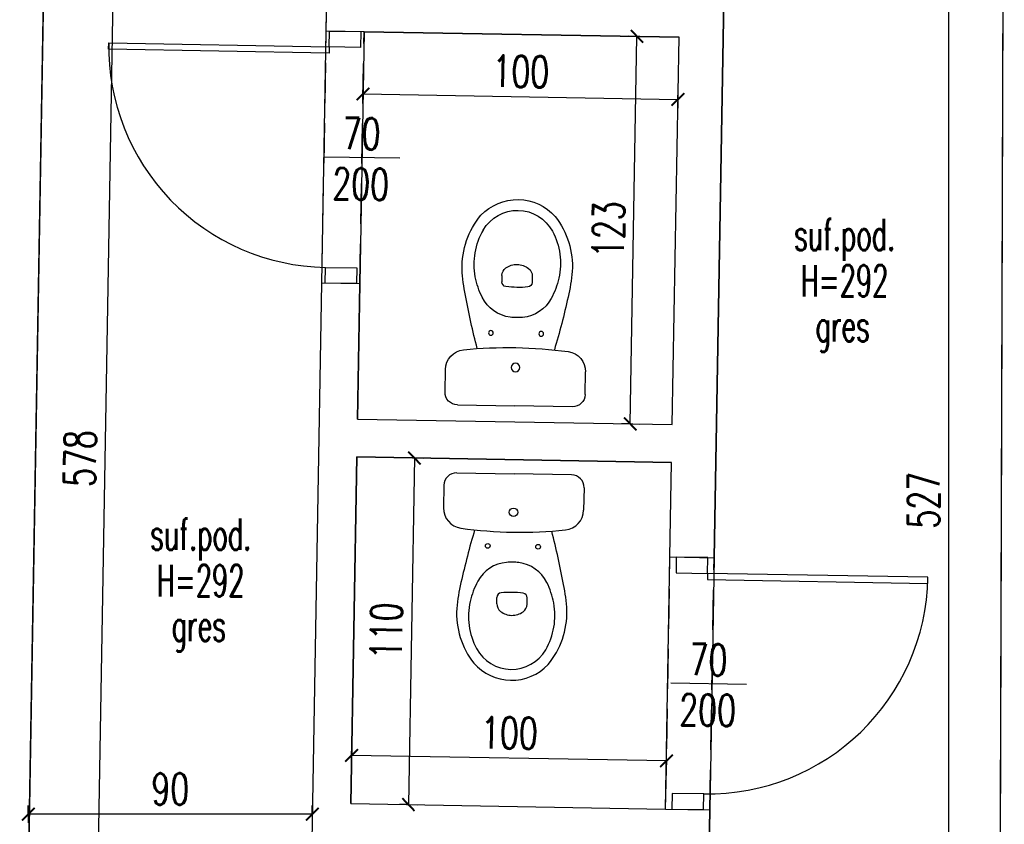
# Model space of a CAD drawing. Extents: x 36663 to 42423, y 7313 to 12123.
# Tile 21 of 54: x 39478 to 39791, y 8551 to 8807. Entities that reach past the tile are written whole.
import ezdxf
from ezdxf.enums import TextEntityAlignment as Align

# ---------------------------------------------------------------- set-up
doc = ezdxf.new("R2010")
doc.units = 0
doc.header["$MEASUREMENT"] = 0
doc.header["$PDMODE"] = 35
doc.header["$PDSIZE"] = 3
doc.linetypes.add('DASHED', pattern=[19.05, 12.7, -6.35])
for name, color, linetype in [('W_area_1', 5, 'Continuous'), ('W_drzwi', 1, 'Continuous'), ('W_niewidoczne', 24, 'DASHED'), ('W_opisy', 2, 'Continuous'), ('W_posadzka', 4, 'Continuous'), ('W_przekrojowa', 6, 'Continuous'), ('W_sanit', 4, 'Continuous'), ('W_wymiary', 1, 'Continuous')]:
    doc.layers.add(name, color=color, linetype=linetype)
doc.styles.add('c20', font='simplex.shx', dxfattribs={"width": 0.7})
doc.dimstyles.new('c20_50', dxfattribs={"dimscale": 0.5, "dimtxt": 20, "dimasz": 8, "dimexe": 1.25, "dimexo": 0.625, "dimgap": 6, "dimtad": 1, "dimdec": 0, "dimrnd": 1, "dimtxsty": 'c20', "dimblk": 'ARCHTICK', "dimcen": 0, "dimse1": 1, "dimse2": 1, "dimclrd": 1, "dimclrt": 2, "dimadec": 0, "dimazin": 0, "dimtfac": 1, "dimtdec": 0, "dimtix": 1, "dimtmove": 1, "dimatfit": 3, "dimldrblk": 'ARCHTICK', "dimfxl": 1.25, "dimarcsym": 0})

# ---------------------------------------------------------------- blocks, each defined once
blk = doc.blocks.new('_ArchTick')
at = {"color": 2}
for q in [(0, 0.696), (0, -0.696)]:
    blk.add_line((0, 0), q, dxfattribs=at)
at = {"color": 0, "linetype": 'ByBlock', "const_width": 0.15}
blk.add_lwpolyline([(-0.5, -0.5), (0.5, 0.5)], dxfattribs=at)
blk = doc.blocks.new('*D177')
at = {"layer": 'Defpoints', "color": 0, "transparency": 16777216}
for p in [(39480.82, 8554.42), (39571, 8545.99), (39480.82, 8535.48)]:
    blk.add_point(p, dxfattribs=at)
at = {"layer": 'W_wymiary', "color": 1, "lineweight": -2, "transparency": 16777216}
blk.add_line((39571, 8554.42), (39480.82, 8554.42), dxfattribs=at)
at = {"layer": 'W_wymiary', "color": 1, "lineweight": -2, "transparency": 16777216, "xscale": 4, "yscale": 4, "zscale": 4, "rotation": 180}
blk.add_blockref('_ArchTick', (39480.82, 8554.42), dxfattribs=at)
at = {"layer": 'W_wymiary', "color": 1, "lineweight": -2, "transparency": 16777216, "xscale": 4, "yscale": 4, "zscale": 4}
blk.add_blockref('_ArchTick', (39571, 8554.42), dxfattribs=at)
at = {"layer": 'W_wymiary', "color": 2, "transparency": 16777216, "insert": (39525.91, 8562.42), "char_height": 10, "attachment_point": 5, "style": 'c20'}
blk.add_mtext('90', dxfattribs=at)
blk = doc.blocks.new('*U179')
at = {"color": 1}
blk.add_line((104, 7), (104, -17), dxfattribs=at)
at = {"layer": 'W_drzwi', "color": 2}
for points in [[(64, -6), (69, -6), (69, -16), (64, -16)], [(139, -6), (144, -6), (144, -16), (139, -16)], [(69, -16), (71, -16), (71, -86), (69, -86)]]:
    blk.add_lwpolyline(points, close=True, dxfattribs=at)
at = {"layer": 'W_drzwi'}
blk.add_arc((69, -16), 70, 270, 0, dxfattribs=at)
at = {"color": 1, "style": 'c20', "width": 0.7}
for tag, p in [('SZER', (42.41, -5.22)), ('WYS', (58.37, -5.22))]:
    blk.add_attdef(tag, text='', height=10, rotation=90, dxfattribs=at).set_placement(p, align=Align.CENTER)
blk = doc.blocks.new('*D181')
at = {"layer": 'Defpoints', "color": 0, "transparency": 16777216}
for p in [(39488.11, 8956.53), (39510.25, 8956.15), (39478.11, 8378.53)]:
    blk.add_point(p, dxfattribs=at)
at = {"layer": 'W_wymiary', "color": 1, "lineweight": -2, "transparency": 16777216}
blk.add_line((39500.24, 8378.15), (39510.25, 8956.15), dxfattribs=at)
at = {"layer": 'W_wymiary', "color": 1, "lineweight": -2, "transparency": 16777216, "xscale": 4, "yscale": 4, "zscale": 4}
for p, rotation in [((39510.25, 8956.15), 89.0086139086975), ((39500.24, 8378.15), 269.0086139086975)]:
    blk.add_blockref('_ArchTick', p, dxfattribs=dict(at, rotation=rotation))
at = {"layer": 'W_wymiary', "color": 2, "transparency": 16777216, "insert": (39497.25, 8667.29), "char_height": 10, "attachment_point": 5, "rotation": 89.0086, "style": 'c20'}
blk.add_mtext('578', dxfattribs=at)
blk = doc.blocks.new('*D191')
at = {"layer": 'Defpoints', "color": 0, "transparency": 16777216}
for p in [(39773.13, 8917.53), (39790.71, 8917.53), (39788.98, 8390.53)]:
    blk.add_point(p, dxfattribs=at)
at = {"layer": 'W_wymiary', "color": 1, "lineweight": -2, "transparency": 16777216}
blk.add_line((39773.13, 8390.53), (39773.13, 8917.53), dxfattribs=at)
at = {"layer": 'W_wymiary', "color": 1, "lineweight": -2, "transparency": 16777216, "xscale": 4, "yscale": 4, "zscale": 4}
for p, rotation in [((39773.13, 8917.53), 90), ((39773.13, 8390.53), 270)]:
    blk.add_blockref('_ArchTick', p, dxfattribs=dict(at, rotation=rotation))
at = {"layer": 'W_wymiary', "color": 2, "transparency": 16777216, "insert": (39765.13, 8654.03), "char_height": 10, "attachment_point": 5, "rotation": 90, "style": 'c20'}
blk.add_mtext('527', dxfattribs=at)
blk = doc.blocks.new('*U192')
at = {"color": 1}
blk.add_line((104, 7), (104, -17), dxfattribs=at)
at = {"layer": 'W_drzwi', "color": 2}
for points in [[(69, -6), (71, -6), (71, 64), (69, 64)], [(64, -16), (69, -16), (69, -6), (64, -6)], [(139, -16), (144, -16), (144, -6), (139, -6)]]:
    blk.add_lwpolyline(points, close=True, dxfattribs=at)
at = {"layer": 'W_drzwi'}
blk.add_arc((69, -6), 70, 0, 90, dxfattribs=at)
at = {"color": 1, "style": 'c20', "width": 0.7}
for tag, p in [('SZER', (42.41, -5.22)), ('WYS', (58.37, -5.22))]:
    blk.add_attdef(tag, text='', height=10, rotation=90, dxfattribs=at).set_placement(p, align=Align.CENTER)
blk = doc.blocks.new('*D193')
at = {"layer": 'Defpoints', "color": 0, "transparency": 16777216}
for p in [(39587.44, 8802.74), (39687.43, 8801.01), (39687.09, 8781.24)]:
    blk.add_point(p, dxfattribs=at)
at = {"layer": 'W_wymiary', "color": 1, "lineweight": -2, "transparency": 16777216}
blk.add_line((39587.1, 8782.97), (39687.09, 8781.24), dxfattribs=at)
at = {"layer": 'W_wymiary', "color": 1, "lineweight": -2, "transparency": 16777216, "xscale": 4, "yscale": 4, "zscale": 4}
for p, rotation in [((39587.1, 8782.97), 179.0086139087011), ((39687.09, 8781.24), 359.008613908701)]:
    blk.add_blockref('_ArchTick', p, dxfattribs=dict(at, rotation=rotation))
at = {"layer": 'W_wymiary', "color": 2, "transparency": 16777216, "insert": (39637.23, 8790.1), "char_height": 10, "attachment_point": 5, "rotation": 359.0086, "style": 'c20'}
blk.add_mtext('100', dxfattribs=at)
blk = doc.blocks.new('*D194')
at = {"layer": 'Defpoints', "color": 0, "transparency": 16777216}
for p in [(39674.09, 8801.25), (39687.43, 8801.01), (39685.3, 8678.03)]:
    blk.add_point(p, dxfattribs=at)
at = {"layer": 'W_wymiary', "color": 1, "lineweight": -2, "transparency": 16777216}
blk.add_line((39671.96, 8678.26), (39674.09, 8801.25), dxfattribs=at)
at = {"layer": 'W_wymiary', "color": 1, "lineweight": -2, "transparency": 16777216, "xscale": 4, "yscale": 4, "zscale": 4}
for p, rotation in [((39674.09, 8801.25), 89.0086139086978), ((39671.96, 8678.26), 269.0086139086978)]:
    blk.add_blockref('_ArchTick', p, dxfattribs=dict(at, rotation=rotation))
at = {"layer": 'W_wymiary', "color": 2, "transparency": 16777216, "insert": (39665.03, 8739.89), "char_height": 10, "attachment_point": 5, "rotation": 89.0086, "style": 'c20'}
blk.add_mtext('123', dxfattribs=at)
blk = doc.blocks.new('*D195')
at = {"layer": 'Defpoints', "color": 0, "transparency": 16777216}
for p in [(39585.11, 8667.77), (39583.21, 8557.78), (39601.52, 8557.46)]:
    blk.add_point(p, dxfattribs=at)
at = {"layer": 'W_wymiary', "color": 1, "lineweight": -2, "transparency": 16777216}
blk.add_line((39603.43, 8667.45), (39601.52, 8557.46), dxfattribs=at)
at = {"layer": 'W_wymiary', "color": 1, "lineweight": -2, "transparency": 16777216, "xscale": 4, "yscale": 4, "zscale": 4}
for p, rotation in [((39603.43, 8667.45), 89.00861390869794), ((39601.52, 8557.46), 269.0086139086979)]:
    blk.add_blockref('_ArchTick', p, dxfattribs=dict(at, rotation=rotation))
at = {"layer": 'W_wymiary', "color": 2, "transparency": 16777216, "insert": (39594.48, 8612.59), "char_height": 10, "attachment_point": 5, "rotation": 89.0086, "style": 'c20'}
blk.add_mtext('110', dxfattribs=at)
blk = doc.blocks.new('*D196')
at = {"layer": 'Defpoints', "color": 0, "transparency": 16777216}
for p in [(39583.47, 8573.06), (39583.21, 8557.78), (39683.19, 8556.05)]:
    blk.add_point(p, dxfattribs=at)
at = {"layer": 'W_wymiary', "color": 1, "lineweight": -2, "transparency": 16777216}
blk.add_line((39683.45, 8571.33), (39583.47, 8573.06), dxfattribs=at)
at = {"layer": 'W_wymiary', "color": 1, "lineweight": -2, "transparency": 16777216, "xscale": 4, "yscale": 4, "zscale": 4}
for p, rotation in [((39583.47, 8573.06), 179.0086139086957), ((39683.45, 8571.33), 359.0086139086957)]:
    blk.add_blockref('_ArchTick', p, dxfattribs=dict(at, rotation=rotation))
at = {"layer": 'W_wymiary', "color": 2, "transparency": 16777216, "insert": (39633.6, 8580.2), "char_height": 10, "attachment_point": 5, "rotation": 359.0086, "style": 'c20'}
blk.add_mtext('100', dxfattribs=at)
blk = doc.blocks.new('wc02')
at = {"layer": 'W_sanit'}
for p, q in [((204.25, 655), (222.5, 655)), ((240.75, 655), (222.5, 655)), ((200.25, 651), (200.25, 643.84)), ((244.75, 651), (244.75, 643.84)), ((217.7, 613.7), (217.7, 615.71)), ((227.3, 613.7), (227.3, 615.71))]:
    blk.add_line(p, q, dxfattribs=at)
for centre, radius in [((222.5, 642.8), 1.35), ((222.5, 642.8), 1.35), ((214.5, 632), 0.75), ((230.5, 632), 0.75)]:
    blk.add_circle(centre, radius, dxfattribs=at)
for centre, radius, start, end in [((204.25, 651), 4, 90, 180), ((240.75, 651), 4, 0, 90), ((206.65, 643.84), 6.4, 180, 263.2069), ((238.35, 643.84), 6.4, 276.7931, 0), ((222.5, 776.9), 140.4, 263.2069, 270), ((451.12, 570.04), 250, 164.456, 168.4256), ((222.5, 776.9), 140.4, 270, 276.7931), ((-6.12, 570.04), 250, 11.5744, 15.544), ((221.8, 615.4), 11.56, 96.2419, 152.5973), ((222.5, 609), 18, 90, 96.2419), ((222.5, 609), 18, 83.7581, 90), ((223.2, 615.4), 11.56, 27.4027, 83.7581), ((264.82, 607.43), 60, 167.7093, 175.6206), ((233.73, 609.22), 25, 152.5973, 168.3805), ((211.27, 609.22), 25, 11.6195, 27.4027), ((180.18, 607.43), 60, 4.3794, 12.2907), ((219.2, 615.71), 1.5, 96.6492, 180), ((222.5, 587.4), 30, 90, 96.6492), ((222.5, 587.4), 30, 83.3508, 90), ((225.8, 615.71), 1.5, 0, 83.3508), ((230.4, 609.9), 21.6, 168.3805, 209.1161), ((220.7, 613.7), 3, 180, 233.1301), ((224.3, 613.7), 3, 306.8699, 0), ((214.6, 609.9), 21.6, 330.8839, 11.6195), ((230.98, 610.96), 26, 177.6972, 218.7131), ((222.5, 616.1), 6, 233.1301, 270), ((222.5, 616.1), 6, 270, 306.8699), ((214.02, 610.96), 26, 321.2869, 2.3028), ((222.5, 605.5), 12.56, 209.1161, 270), ((222.5, 605.5), 12.56, 270, 330.8839), ((222.5, 605.5), 16, 222.4362, 270), ((222.5, 605.5), 16, 270, 317.5638)]:
    blk.add_arc(centre, radius, start, end, dxfattribs=at)

msp = doc.modelspace()

# ---------------------------------------------------------------- linework, layer by layer
at = {"layer": 'W_area_1'}
for points in [[(39574.06, 8722.96), (39575.45, 8802.95), (39575.65, 8814.95), (39611.65, 8814.33), (39613.88, 8943.06), (39616.25, 8956.53), (39488.11, 8956.53), (39478.11, 8378.53), (39566.11, 8378.53), (39596.11, 8378.53), (39597.43, 8455.02), (39597.67, 8469.02), (39599, 8545.51), (39571, 8545.99)], [(39790.71, 8917.53), (39763.42, 8917.53), (39630.74, 8917.53), (39628.95, 8814.03), (39701.64, 8812.77), (39698.57, 8635.8), (39697.19, 8555.81), (39696.98, 8543.81), (39651.49, 8544.6), (39651.33, 8496.09), (39651.28, 8482.09), (39650.98, 8390.53), (39672.98, 8390.53), (39762.98, 8390.53), (39788.98, 8390.53)], [(39687.43, 8801.01), (39587.44, 8802.74), (39586.06, 8722.76), (39585.32, 8679.76), (39685.3, 8678.03)], [(39684.57, 8636.04), (39685.09, 8666.03), (39585.11, 8667.77), (39583.21, 8557.78), (39683.19, 8556.05)]]:
    msp.add_lwpolyline(points, close=True, dxfattribs=at)
at = {"layer": 'W_niewidoczne'}
for p, q in [((39574.06, 8722.96), (39575.45, 8802.95)), ((39586.06, 8722.76), (39587.44, 8802.74)), ((39683.19, 8556.05), (39684.57, 8636.04)), ((39697.19, 8555.81), (39698.57, 8635.8))]:
    msp.add_line(p, q, dxfattribs=at)
at = {"layer": 'W_przekrojowa'}
for p, q in [((39478.11, 8378.53), (39488.42, 8974.53)), ((39788.98, 8390.53), (39790.71, 8917.53)), ((39575.45, 8802.95), (39575.65, 8814.95)), ((39698.57, 8635.8), (39701.64, 8812.77)), ((39587.44, 8802.74), (39575.45, 8802.95)), ((39587.44, 8802.74), (39687.43, 8801.01)), ((39685.3, 8678.03), (39687.43, 8801.01)), ((39571, 8545.99), (39574.06, 8722.96)), ((39586.06, 8722.76), (39574.06, 8722.96)), ((39585.32, 8679.76), (39586.06, 8722.76)), ((39585.32, 8679.76), (39685.3, 8678.03)), ((39583.21, 8557.78), (39585.11, 8667.77)), ((39585.11, 8667.77), (39685.09, 8666.03)), ((39684.57, 8636.04), (39685.09, 8666.03)), ((39684.57, 8636.04), (39698.57, 8635.8)), ((39583.21, 8557.78), (39683.19, 8556.05)), ((39683.19, 8556.05), (39697.19, 8555.81)), ((39696.98, 8543.81), (39697.19, 8555.81))]:
    msp.add_line(p, q, dxfattribs=at)

# ---------------------------------------------------------------- block references
at = {"layer": 'W_drzwi'}
ref = msp.add_blockref('*U179', (39593.55, 8866.65), dxfattribs=dict(at, rotation=269.0086139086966))
ref.add_attrib('SZER', '70', dxfattribs={"layer": '0', "color": 1, "height": 10, "rotation": 359.0086, "style": 'c20', "width": 0.7}).set_placement((39586.58, 8765.35), align=Align.CENTER)
ref.add_attrib('WYS', '200', dxfattribs={"layer": '0', "color": 1, "height": 10, "rotation": 359.0086, "style": 'c20', "width": 0.7}).set_placement((39586.3, 8749.38), align=Align.CENTER)
ref = msp.add_blockref('*U192', (39703.68, 8699.72), dxfattribs=dict(at, rotation=269.0086139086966))
ref.add_attrib('SZER', '70', dxfattribs={"layer": '0', "color": 1, "height": 10, "rotation": 359.0086, "style": 'c20', "width": 0.7}).set_placement((39696.71, 8598.41), align=Align.CENTER)
ref.add_attrib('WYS', '200', dxfattribs={"layer": '0', "color": 1, "height": 10, "rotation": 359.0086, "style": 'c20', "width": 0.7}).set_placement((39696.43, 8582.45), align=Align.CENTER)
at = {"layer": 'W_sanit', "xscale": -1, "rotation": 179.008613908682}
msp.add_blockref('wc02', (39424.18, 9342.74), dxfattribs=at)
at = {"layer": 'W_sanit', "rotation": 359.0086139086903}
msp.add_blockref('wc02', (39401.3, 8011.35), dxfattribs=at)

# ---------------------------------------------------------------- texts
at = {"layer": 'W_opisy', "style": 'c20', "width": 0.6}
for s, p in [('suf.pod.', (39740.02, 8738.39)), ('H=292', (39740.02, 8723.66)), ('suf.pod.', (39535.59, 8643.26)), ('H=292', (39535.59, 8628.52))]:
    msp.add_text(s, height=10, dxfattribs=at).set_placement(p, align=Align.MIDDLE_CENTER)
at = {"layer": 'W_posadzka', "style": 'c20', "width": 0.6}
for p in [(39739.4, 8709.46), (39534.97, 8614.32)]:
    msp.add_text('gres', height=10, dxfattribs=at).set_placement(p, align=Align.MIDDLE_CENTER)

# ---------------------------------------------------------------- dimensions: what is measured, and where the dimension line sits
at = {"layer": 'W_wymiary'}
for p1, p2, distance, picture, middle in [((39478.11, 8378.53), (39488.11, 8956.53), -22.14, '*D181', (39497.25, 8667.29)), ((39685.3, 8678.03), (39687.43, 8801.01), 13.34, '*D194', (39665.03, 8739.89)), ((39587.44, 8802.74), (39687.43, 8801.01), -19.78, '*D193', (39637.23, 8790.1)), ((39585.11, 8667.77), (39583.21, 8557.78), 18.32, '*D195', (39594.48, 8612.59)), ((39683.19, 8556.05), (39583.21, 8557.78), -15.28, '*D196', (39633.6, 8580.2))]:
    dim = msp.add_aligned_dim(p1=p1, p2=p2, distance=distance, dimstyle='c20_50', dxfattribs=at)
    dim.commit()
    dim.dimension.update_dxf_attribs({"geometry": picture, "text_midpoint": middle})
dim = msp.add_linear_dim(base=(39773.13, 8917.53), p1=(39788.98, 8390.53), p2=(39790.71, 8917.53), angle=90, dimstyle='c20_50', dxfattribs=at)
dim.commit()
dim.dimension.update_dxf_attribs({"geometry": '*D191', "text_midpoint": (39765.13, 8654.03)})
dim = msp.add_linear_dim(base=(39480.82, 8554.42), p1=(39571, 8545.99), p2=(39480.82, 8535.48), dimstyle='c20_50', dxfattribs=at)
dim.commit()
dim.dimension.update_dxf_attribs({"geometry": '*D177', "text_midpoint": (39525.91, 8562.42)})

doc.saveas('drawing.dxf')
